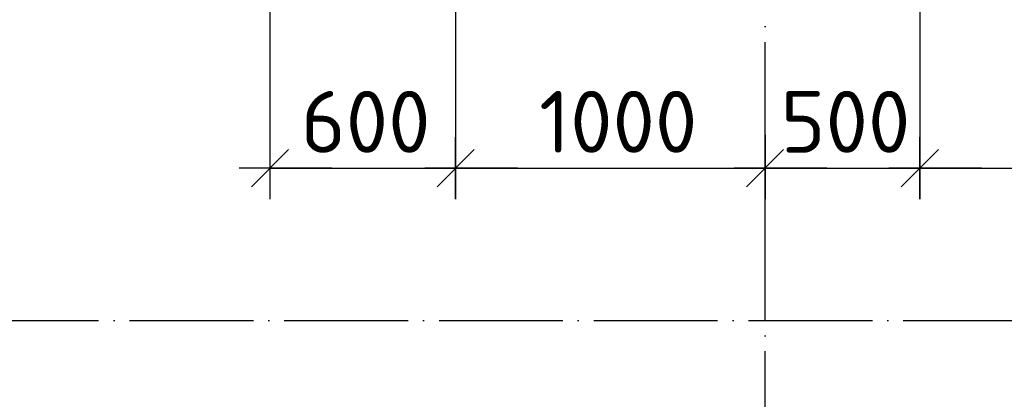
# Model space of a CAD drawing. Header units: millimetres. Extents: x 40580 to 559114, y -343730 to 81020.
# Tile 59 of 256: x 208332 to 211514, y -82259 to -81031. Entities that reach past the tile are written whole.
import ezdxf

# ---------------------------------------------------------------- set-up
doc = ezdxf.new("R2010")
doc.units = ezdxf.units.MM
doc.linetypes.add('______11', pattern=[500, 400, -50, 0, -50])
doc.linetypes.add('______5', pattern=[1100, 800, -100, 100, -100])
doc.layers.add('___________________', color=253, linetype='______5')
doc.layers.add('_______________________1', color=7, linetype='Continuous')
doc.styles.add('ISOCPEUR', font='isocpeur.ttf')

# ---------------------------------------------------------------- blocks, each defined once
blk = doc.blocks.new('ALL_ML_STRICH')
at = {"color": 0, "linetype": 'ByBlock', "lineweight": -2}
for p, q in [((0, -0.5), (0, 0.5)), ((-0.3, -0.3), (0.3, 0.3)), ((-1, 0), (0.5, 0))]:
    blk.add_line(p, q, dxfattribs=at)

msp = doc.modelspace()

# ---------------------------------------------------------------- linework, layer by layer
at = {"layer": '___________________', "color": 253, "linetype": '______11'}
for p, q in [((210740.5, -85004.1), (210740.5, -64804.1)), ((210740.5, -85004.1), (210740.5, -64804.1)), ((177180.5, -82004.1), (224260.5, -82004.1)), ((177180.5, -82004.1), (224260.5, -82004.1))]:
    msp.add_line(p, q, dxfattribs=at)
at = {"layer": '_______________________1', "color": 253, "linetype": 'Continuous'}
for p, q in [((209140.5, -80924.1), (209140.5, -81511.3)), ((209740.5, -80924.1), (209740.5, -81511.3)), ((209740.5, -80924.1), (209740.5, -81511.3)), ((211240.5, -80924.1), (211240.5, -81511.3)), ((211240.5, -80924.1), (211240.5, -81511.3)), ((210740.5, -81403.2), (210740.5, -81511.3)), ((210740.5, -81403.2), (210740.5, -81511.3))]:
    msp.add_line(p, q, dxfattribs=at)
at = {"layer": '_______________________1', "color": 7, "linetype": 'Continuous'}
for p, q in [((209140.5, -81511.3), (209740.5, -81511.3)), ((209740.5, -81511.3), (210740.5, -81511.3)), ((210740.5, -81511.3), (211240.5, -81511.3)), ((211240.5, -81511.3), (213560.5, -81511.3))]:
    msp.add_line(p, q, dxfattribs=at)

# ---------------------------------------------------------------- block references
at = {"layer": '_______________________1', "color": 7, "linetype": 'Continuous', "xscale": 200, "yscale": 200, "zscale": 200, "rotation": 180}
for p in [(209140.5, -81511.3), (209740.5, -81511.3), (210740.5, -81511.3), (211240.5, -81511.3)]:
    msp.add_blockref('ALL_ML_STRICH', p, dxfattribs=at)
at = {"layer": '_______________________1', "color": 7, "linetype": 'Continuous', "xscale": 200, "yscale": 200, "zscale": 200}
for p in [(209740.5, -81511.3), (210740.5, -81511.3), (211240.5, -81511.3)]:
    msp.add_blockref('ALL_ML_STRICH', p, dxfattribs=at)

# ---------------------------------------------------------------- texts
at = {"layer": '_______________________1', "color": 7, "style": 'ISOCPEUR'}
for s, p in [('600', (209240.5, -81461.3)), ('1000', (210010.5, -81461.3)), ('500', (210790.5, -81461.3))]:
    msp.add_text(s, height=200, dxfattribs=at).set_placement(p)

doc.saveas('drawing.dxf')
